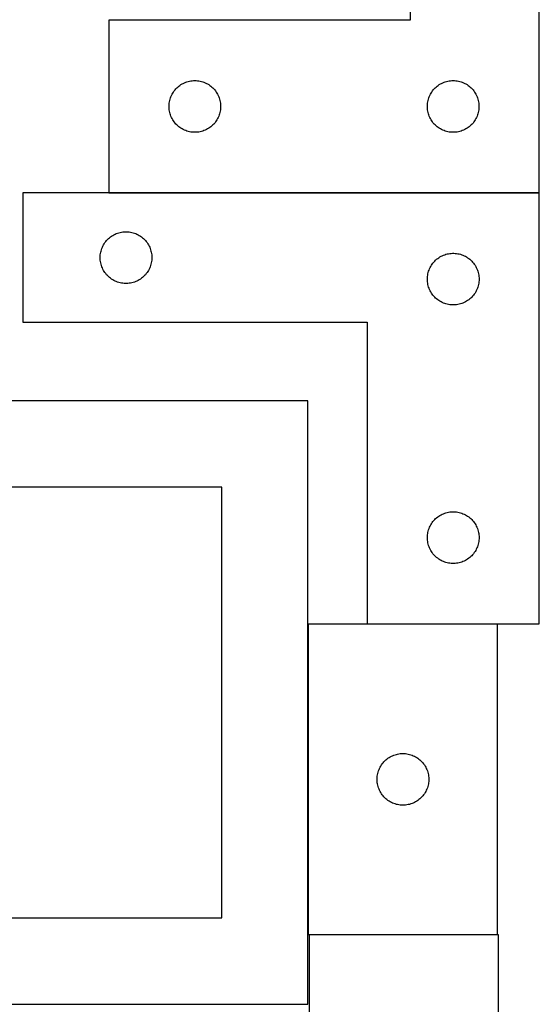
# Model space of a CAD drawing. Header units: millimetres. Extents: x 7 to 1493, y 10 to 2993.
# Tile 8 of 11: x 1192 to 1493, y 1763 to 2334. Entities that reach past the tile are written whole.
import ezdxf

# ---------------------------------------------------------------- set-up
doc = ezdxf.new("R2010")
doc.units = ezdxf.units.MM
doc.layers.add('COMMON', color=5, linetype='CONTINUOUS', true_color=0x0000ff)
doc.layers.add('CUT', color=7, linetype='CONTINUOUS', true_color=0x000000)

msp = doc.modelspace()

# ---------------------------------------------------------------- linework, layer by layer
at = {"layer": 'COMMON'}
for p, q in [((1243.398954, 2233.580238), (1493.398954, 2233.580238)), ((1359.132547, 1983.212221), (1359.132547, 1803.212221))]:
    msp.add_line(p, q, dxfattribs=at)
at = {"layer": 'CUT'}
for p, q in [((1418.398954, 2533.680239), (1418.398954, 2333.680239)), ((1493.398954, 2233.680239), (1493.398954, 2533.680239)), ((1418.398954, 2333.680239), (1243.398954, 2333.680239)), ((1243.398954, 2333.680239), (1243.398954, 2233.680239)), ((1286.010733, 2296.734517), (1286.692547, 2297.097545)), ((1286.692547, 2297.097545), (1287.392146, 2297.424992)), ((1287.392146, 2297.424992), (1288.107673, 2297.715991)), ((1288.107673, 2297.715991), (1288.837232, 2297.96977)), ((1288.837232, 2297.96977), (1289.578888, 2298.185655)), ((1289.578888, 2298.185655), (1290.330673, 2298.363074)), ((1290.330673, 2298.363074), (1291.090596, 2298.501557)), ((1291.090596, 2298.501557), (1291.856639, 2298.600737)), ((1291.856639, 2298.600737), (1292.626773, 2298.66035)), ((1292.626773, 2298.66035), (1293.398954, 2298.680239)), ((1293.398954, 2298.680239), (1294.171136, 2298.66035)), ((1294.171136, 2298.66035), (1294.941269, 2298.600737)), ((1294.941269, 2298.600737), (1295.707313, 2298.501557)), ((1295.707313, 2298.501557), (1296.467235, 2298.363074)), ((1296.467235, 2298.363074), (1297.219021, 2298.185655)), ((1297.219021, 2298.185655), (1297.960677, 2297.96977)), ((1297.960677, 2297.96977), (1298.690236, 2297.715991)), ((1298.690236, 2297.715991), (1299.405763, 2297.424992)), ((1299.405763, 2297.424992), (1300.105361, 2297.097545)), ((1300.105361, 2297.097545), (1300.787175, 2296.734517)), ((1436.010733, 2296.734517), (1436.692547, 2297.097545)), ((1436.692547, 2297.097545), (1437.392146, 2297.424992)), ((1437.392146, 2297.424992), (1438.107673, 2297.715991)), ((1438.107673, 2297.715991), (1438.837232, 2297.96977)), ((1438.837232, 2297.96977), (1439.578888, 2298.185655)), ((1439.578888, 2298.185655), (1440.330673, 2298.363074)), ((1440.330673, 2298.363074), (1441.090596, 2298.501557)), ((1441.090596, 2298.501557), (1441.856639, 2298.600737)), ((1441.856639, 2298.600737), (1442.626773, 2298.66035)), ((1442.626773, 2298.66035), (1443.398954, 2298.680239)), ((1443.398954, 2298.680239), (1444.171136, 2298.66035)), ((1444.171136, 2298.66035), (1444.941269, 2298.600737)), ((1444.941269, 2298.600737), (1445.707313, 2298.501557)), ((1445.707313, 2298.501557), (1446.467235, 2298.363074)), ((1446.467235, 2298.363074), (1447.219021, 2298.185655)), ((1447.219021, 2298.185655), (1447.960677, 2297.96977)), ((1447.960677, 2297.96977), (1448.690236, 2297.715991)), ((1448.690236, 2297.715991), (1449.405763, 2297.424992)), ((1449.405763, 2297.424992), (1450.105361, 2297.097545)), ((1450.105361, 2297.097545), (1450.787175, 2296.734517)), ((1280.158772, 2290.72989), (1280.539235, 2291.402131)), ((1280.539235, 2291.402131), (1280.953799, 2292.053895)), ((1280.953799, 2292.053895), (1281.401366, 2292.683453)), ((1281.401366, 2292.683453), (1281.880748, 2293.289136)), ((1281.880748, 2293.289136), (1282.390674, 2293.869339)), ((1282.390674, 2293.869339), (1282.929792, 2294.422522)), ((1282.929792, 2294.422522), (1283.496673, 2294.947218)), ((1283.496673, 2294.947218), (1284.089812, 2295.442036)), ((1284.089812, 2295.442036), (1284.707638, 2295.905664)), ((1284.707638, 2295.905664), (1285.348511, 2296.336872)), ((1285.348511, 2296.336872), (1286.010733, 2296.734517)), ((1300.787175, 2296.734517), (1301.449397, 2296.336872)), ((1301.449397, 2296.336872), (1302.090271, 2295.905664)), ((1302.090271, 2295.905664), (1302.708097, 2295.442036)), ((1302.708097, 2295.442036), (1303.301236, 2294.947218)), ((1303.301236, 2294.947218), (1303.868117, 2294.422522)), ((1303.868117, 2294.422522), (1304.407235, 2293.869339)), ((1304.407235, 2293.869339), (1304.917161, 2293.289136)), ((1304.917161, 2293.289136), (1305.396543, 2292.683453)), ((1305.396543, 2292.683453), (1305.84411, 2292.053895)), ((1305.84411, 2292.053895), (1306.258674, 2291.402131)), ((1306.258674, 2291.402131), (1306.639136, 2290.72989)), ((1430.158772, 2290.72989), (1430.539235, 2291.402131)), ((1430.539235, 2291.402131), (1430.953799, 2292.053895)), ((1430.953799, 2292.053895), (1431.401366, 2292.683453)), ((1431.401366, 2292.683453), (1431.880748, 2293.289136)), ((1431.880748, 2293.289136), (1432.390674, 2293.869339)), ((1432.390674, 2293.869339), (1432.929792, 2294.422522)), ((1432.929792, 2294.422522), (1433.496673, 2294.947218)), ((1433.496673, 2294.947218), (1434.089812, 2295.442036)), ((1434.089812, 2295.442036), (1434.707638, 2295.905664)), ((1434.707638, 2295.905664), (1435.348511, 2296.336872)), ((1435.348511, 2296.336872), (1436.010733, 2296.734517)), ((1450.787175, 2296.734517), (1451.449397, 2296.336872)), ((1451.449397, 2296.336872), (1452.090271, 2295.905664)), ((1452.090271, 2295.905664), (1452.708097, 2295.442036)), ((1452.708097, 2295.442036), (1453.301236, 2294.947218)), ((1453.301236, 2294.947218), (1453.868117, 2294.422522)), ((1453.868117, 2294.422522), (1454.407235, 2293.869339)), ((1454.407235, 2293.869339), (1454.917161, 2293.289136)), ((1454.917161, 2293.289136), (1455.396543, 2292.683453)), ((1455.396543, 2292.683453), (1455.84411, 2292.053895)), ((1455.84411, 2292.053895), (1456.258674, 2291.402131)), ((1456.258674, 2291.402131), (1456.639136, 2290.72989)), ((1278.443691, 2284.837871), (1278.523114, 2285.606214)), ((1278.523114, 2285.606214), (1278.641985, 2286.36945)), ((1278.641985, 2286.36945), (1278.799989, 2287.125555)), ((1278.799989, 2287.125555), (1278.996706, 2287.872523)), ((1278.996706, 2287.872523), (1279.231616, 2288.608375)), ((1279.231616, 2288.608375), (1279.504095, 2289.331157)), ((1279.504095, 2289.331157), (1279.81342, 2290.038955)), ((1279.81342, 2290.038955), (1280.158772, 2290.72989)), ((1306.639136, 2290.72989), (1306.984488, 2290.038955)), ((1306.984488, 2290.038955), (1307.293814, 2289.331157)), ((1307.293814, 2289.331157), (1307.566293, 2288.608375)), ((1307.566293, 2288.608375), (1307.801202, 2287.872523)), ((1307.801202, 2287.872523), (1307.99792, 2287.125555)), ((1307.99792, 2287.125555), (1308.155924, 2286.36945)), ((1308.155924, 2286.36945), (1308.274794, 2285.606214)), ((1308.274794, 2285.606214), (1308.354217, 2284.837871)), ((1428.443691, 2284.837871), (1428.523114, 2285.606214)), ((1428.523114, 2285.606214), (1428.641985, 2286.36945)), ((1428.641985, 2286.36945), (1428.799989, 2287.125555)), ((1428.799989, 2287.125555), (1428.996706, 2287.872523)), ((1428.996706, 2287.872523), (1429.231616, 2288.608375)), ((1429.231616, 2288.608375), (1429.504095, 2289.331157)), ((1429.504095, 2289.331157), (1429.81342, 2290.038955)), ((1429.81342, 2290.038955), (1430.158772, 2290.72989)), ((1456.639136, 2290.72989), (1456.984488, 2290.038955)), ((1456.984488, 2290.038955), (1457.293814, 2289.331157)), ((1457.293814, 2289.331157), (1457.566293, 2288.608375)), ((1457.566293, 2288.608375), (1457.801202, 2287.872523)), ((1457.801202, 2287.872523), (1457.99792, 2287.125555)), ((1457.99792, 2287.125555), (1458.155924, 2286.36945)), ((1458.155924, 2286.36945), (1458.274794, 2285.606214)), ((1458.274794, 2285.606214), (1458.354217, 2284.837871)), ((1278.403927, 2284.066458), (1278.443691, 2284.837871)), ((1278.403927, 2283.29402), (1278.403927, 2284.066458)), ((1278.443691, 2282.522607), (1278.403927, 2283.29402)), ((1278.523114, 2281.754263), (1278.443691, 2282.522607)), ((1278.641985, 2280.991027), (1278.523114, 2281.754263)), ((1278.799989, 2280.234923), (1278.641985, 2280.991027)), ((1278.996706, 2279.487954), (1278.799989, 2280.234923)), ((1307.99792, 2280.234923), (1307.801202, 2279.487954)), ((1308.155924, 2280.991027), (1307.99792, 2280.234923)), ((1308.274794, 2281.754263), (1308.155924, 2280.991027)), ((1308.354217, 2282.522607), (1308.274794, 2281.754263)), ((1308.354217, 2284.837871), (1308.393981, 2284.066458)), ((1308.393981, 2283.29402), (1308.354217, 2282.522607)), ((1308.393981, 2284.066458), (1308.393981, 2283.29402)), ((1428.403927, 2284.066458), (1428.443691, 2284.837871)), ((1428.403927, 2283.29402), (1428.403927, 2284.066458)), ((1428.443691, 2282.522607), (1428.403927, 2283.29402)), ((1428.523114, 2281.754263), (1428.443691, 2282.522607)), ((1428.641985, 2280.991027), (1428.523114, 2281.754263)), ((1428.799989, 2280.234923), (1428.641985, 2280.991027)), ((1428.996706, 2279.487954), (1428.799989, 2280.234923)), ((1457.99792, 2280.234923), (1457.801202, 2279.487954)), ((1458.155924, 2280.991027), (1457.99792, 2280.234923)), ((1458.274794, 2281.754263), (1458.155924, 2280.991027)), ((1458.354217, 2282.522607), (1458.274794, 2281.754263)), ((1458.354217, 2284.837871), (1458.393981, 2284.066458)), ((1458.393981, 2283.29402), (1458.354217, 2282.522607)), ((1458.393981, 2284.066458), (1458.393981, 2283.29402)), ((1279.231616, 2278.752103), (1278.996706, 2279.487954)), ((1279.504095, 2278.02932), (1279.231616, 2278.752103)), ((1279.81342, 2277.321523), (1279.504095, 2278.02932)), ((1280.158772, 2276.630588), (1279.81342, 2277.321523)), ((1280.539235, 2275.958347), (1280.158772, 2276.630588)), ((1280.953799, 2275.306583), (1280.539235, 2275.958347)), ((1281.401366, 2274.677025), (1280.953799, 2275.306583)), ((1281.880748, 2274.071341), (1281.401366, 2274.677025)), ((1282.390674, 2273.491139), (1281.880748, 2274.071341)), ((1304.917161, 2274.071341), (1304.407235, 2273.491139)), ((1305.396543, 2274.677025), (1304.917161, 2274.071341)), ((1305.84411, 2275.306583), (1305.396543, 2274.677025)), ((1306.258674, 2275.958347), (1305.84411, 2275.306583)), ((1306.639136, 2276.630588), (1306.258674, 2275.958347)), ((1306.984488, 2277.321523), (1306.639136, 2276.630588)), ((1307.293814, 2278.02932), (1306.984488, 2277.321523)), ((1307.566293, 2278.752103), (1307.293814, 2278.02932)), ((1307.801202, 2279.487954), (1307.566293, 2278.752103)), ((1429.231616, 2278.752103), (1428.996706, 2279.487954)), ((1429.504095, 2278.02932), (1429.231616, 2278.752103)), ((1429.81342, 2277.321523), (1429.504095, 2278.02932)), ((1430.158772, 2276.630588), (1429.81342, 2277.321523)), ((1430.539235, 2275.958347), (1430.158772, 2276.630588)), ((1430.953799, 2275.306583), (1430.539235, 2275.958347)), ((1431.401366, 2274.677025), (1430.953799, 2275.306583)), ((1431.880748, 2274.071341), (1431.401366, 2274.677025)), ((1432.390674, 2273.491139), (1431.880748, 2274.071341)), ((1454.917161, 2274.071341), (1454.407235, 2273.491139)), ((1455.396543, 2274.677025), (1454.917161, 2274.071341)), ((1455.84411, 2275.306583), (1455.396543, 2274.677025)), ((1456.258674, 2275.958347), (1455.84411, 2275.306583)), ((1456.639136, 2276.630588), (1456.258674, 2275.958347)), ((1456.984488, 2277.321523), (1456.639136, 2276.630588)), ((1457.293814, 2278.02932), (1456.984488, 2277.321523)), ((1457.566293, 2278.752103), (1457.293814, 2278.02932)), ((1457.801202, 2279.487954), (1457.566293, 2278.752103)), ((1282.929792, 2272.937956), (1282.390674, 2273.491139)), ((1283.496673, 2272.41326), (1282.929792, 2272.937956)), ((1284.089812, 2271.918442), (1283.496673, 2272.41326)), ((1284.707638, 2271.454814), (1284.089812, 2271.918442)), ((1285.348511, 2271.023605), (1284.707638, 2271.454814)), ((1286.010733, 2270.62596), (1285.348511, 2271.023605)), ((1286.692547, 2270.262933), (1286.010733, 2270.62596)), ((1287.392146, 2269.935485), (1286.692547, 2270.262933)), ((1288.107673, 2269.644487), (1287.392146, 2269.935485)), ((1288.837232, 2269.390708), (1288.107673, 2269.644487)), ((1289.578888, 2269.174823), (1288.837232, 2269.390708)), ((1290.330673, 2268.997404), (1289.578888, 2269.174823)), ((1291.090596, 2268.85892), (1290.330673, 2268.997404)), ((1291.856639, 2268.759741), (1291.090596, 2268.85892)), ((1292.626773, 2268.700127), (1291.856639, 2268.759741)), ((1293.398954, 2268.680239), (1292.626773, 2268.700127)), ((1294.171136, 2268.700127), (1293.398954, 2268.680239)), ((1294.941269, 2268.759741), (1294.171136, 2268.700127)), ((1295.707313, 2268.85892), (1294.941269, 2268.759741)), ((1296.467235, 2268.997404), (1295.707313, 2268.85892)), ((1297.219021, 2269.174823), (1296.467235, 2268.997404)), ((1297.960677, 2269.390708), (1297.219021, 2269.174823)), ((1298.690236, 2269.644487), (1297.960677, 2269.390708)), ((1299.405763, 2269.935485), (1298.690236, 2269.644487)), ((1300.105361, 2270.262933), (1299.405763, 2269.935485)), ((1300.787175, 2270.62596), (1300.105361, 2270.262933)), ((1301.449397, 2271.023605), (1300.787175, 2270.62596)), ((1302.090271, 2271.454814), (1301.449397, 2271.023605)), ((1302.708097, 2271.918442), (1302.090271, 2271.454814)), ((1303.301236, 2272.41326), (1302.708097, 2271.918442)), ((1303.868117, 2272.937956), (1303.301236, 2272.41326)), ((1304.407235, 2273.491139), (1303.868117, 2272.937956)), ((1432.929792, 2272.937956), (1432.390674, 2273.491139)), ((1433.496673, 2272.41326), (1432.929792, 2272.937956)), ((1434.089812, 2271.918442), (1433.496673, 2272.41326)), ((1434.707638, 2271.454814), (1434.089812, 2271.918442)), ((1435.348511, 2271.023605), (1434.707638, 2271.454814)), ((1436.010733, 2270.62596), (1435.348511, 2271.023605)), ((1436.692547, 2270.262933), (1436.010733, 2270.62596)), ((1437.392146, 2269.935485), (1436.692547, 2270.262933)), ((1438.107673, 2269.644487), (1437.392146, 2269.935485)), ((1438.837232, 2269.390708), (1438.107673, 2269.644487)), ((1439.578888, 2269.174823), (1438.837232, 2269.390708)), ((1440.330673, 2268.997404), (1439.578888, 2269.174823)), ((1441.090596, 2268.85892), (1440.330673, 2268.997404)), ((1441.856639, 2268.759741), (1441.090596, 2268.85892)), ((1442.626773, 2268.700127), (1441.856639, 2268.759741)), ((1443.398954, 2268.680239), (1442.626773, 2268.700127)), ((1444.171136, 2268.700127), (1443.398954, 2268.680239)), ((1444.941269, 2268.759741), (1444.171136, 2268.700127)), ((1445.707313, 2268.85892), (1444.941269, 2268.759741)), ((1446.467235, 2268.997404), (1445.707313, 2268.85892)), ((1447.219021, 2269.174823), (1446.467235, 2268.997404)), ((1447.960677, 2269.390708), (1447.219021, 2269.174823)), ((1448.690236, 2269.644487), (1447.960677, 2269.390708)), ((1449.405763, 2269.935485), (1448.690236, 2269.644487)), ((1450.105361, 2270.262933), (1449.405763, 2269.935485)), ((1450.787175, 2270.62596), (1450.105361, 2270.262933)), ((1451.449397, 2271.023605), (1450.787175, 2270.62596)), ((1452.090271, 2271.454814), (1451.449397, 2271.023605)), ((1452.708097, 2271.918442), (1452.090271, 2271.454814)), ((1453.301236, 2272.41326), (1452.708097, 2271.918442)), ((1453.868117, 2272.937956), (1453.301236, 2272.41326)), ((1454.407235, 2273.491139), (1453.868117, 2272.937956)), ((1493.426992, 2233.480238), (1193.426992, 2233.480238)), ((1193.426992, 2233.480238), (1193.426992, 2158.480238)), ((1243.398954, 2233.680239), (1493.398954, 2233.680239)), ((1493.426992, 1983.480238), (1493.426992, 2233.480238)), ((1241.665195, 2205.28938), (1242.160013, 2205.88252)), ((1242.160013, 2205.88252), (1242.68471, 2206.4494)), ((1242.68471, 2206.4494), (1243.237892, 2206.988518)), ((1243.237892, 2206.988518), (1243.818095, 2207.498444)), ((1243.818095, 2207.498444), (1244.423778, 2207.977826)), ((1244.423778, 2207.977826), (1245.053337, 2208.425393)), ((1245.053337, 2208.425393), (1245.7051, 2208.839957)), ((1245.7051, 2208.839957), (1246.377341, 2209.22042)), ((1246.377341, 2209.22042), (1247.068276, 2209.565772)), ((1247.068276, 2209.565772), (1247.776074, 2209.875097)), ((1247.776074, 2209.875097), (1248.498857, 2210.147576)), ((1248.498857, 2210.147576), (1249.234708, 2210.382486)), ((1249.234708, 2210.382486), (1249.981676, 2210.579203)), ((1249.981676, 2210.579203), (1250.737781, 2210.737207)), ((1250.737781, 2210.737207), (1251.501017, 2210.856078)), ((1251.501017, 2210.856078), (1252.26936, 2210.935501)), ((1252.26936, 2210.935501), (1253.040774, 2210.975265)), ((1253.040774, 2210.975265), (1253.813211, 2210.975265)), ((1253.813211, 2210.975265), (1254.584624, 2210.935501)), ((1254.584624, 2210.935501), (1255.352968, 2210.856078)), ((1255.352968, 2210.856078), (1256.116204, 2210.737207)), ((1256.116204, 2210.737207), (1256.872308, 2210.579203)), ((1256.872308, 2210.579203), (1257.619277, 2210.382486)), ((1257.619277, 2210.382486), (1258.355128, 2210.147576)), ((1258.355128, 2210.147576), (1259.077911, 2209.875097)), ((1259.077911, 2209.875097), (1259.785708, 2209.565772)), ((1259.785708, 2209.565772), (1260.476643, 2209.22042)), ((1260.476643, 2209.22042), (1261.148884, 2208.839957)), ((1261.148884, 2208.839957), (1261.800648, 2208.425393)), ((1261.800648, 2208.425393), (1262.430207, 2207.977826)), ((1262.430207, 2207.977826), (1263.03589, 2207.498444)), ((1263.03589, 2207.498444), (1263.616092, 2206.988518)), ((1263.616092, 2206.988518), (1264.169275, 2206.4494)), ((1264.169275, 2206.4494), (1264.693971, 2205.88252)), ((1264.693971, 2205.88252), (1265.188789, 2205.28938)), ((1238.744157, 2199.048519), (1238.921576, 2199.800305)), ((1238.921576, 2199.800305), (1239.137462, 2200.54196)), ((1239.137462, 2200.54196), (1239.39124, 2201.271519)), ((1239.39124, 2201.271519), (1239.682239, 2201.987046)), ((1239.682239, 2201.987046), (1240.009686, 2202.686645)), ((1240.009686, 2202.686645), (1240.372714, 2203.368459)), ((1240.372714, 2203.368459), (1240.770359, 2204.030681)), ((1240.770359, 2204.030681), (1241.201567, 2204.671554)), ((1241.201567, 2204.671554), (1241.665195, 2205.28938)), ((1265.188789, 2205.28938), (1265.652417, 2204.671554)), ((1265.652417, 2204.671554), (1266.083626, 2204.030681)), ((1266.083626, 2204.030681), (1266.481271, 2203.368459)), ((1266.481271, 2203.368459), (1266.844299, 2202.686645)), ((1266.844299, 2202.686645), (1267.171746, 2201.987046)), ((1267.171746, 2201.987046), (1267.462745, 2201.271519)), ((1267.462745, 2201.271519), (1267.716523, 2200.54196)), ((1267.716523, 2200.54196), (1267.932408, 2199.800305)), ((1267.932408, 2199.800305), (1268.109828, 2199.048519)), ((1238.426992, 2195.980238), (1238.446881, 2196.752419)), ((1238.446881, 2195.208056), (1238.426992, 2195.980238)), ((1238.446881, 2196.752419), (1238.506494, 2197.522553)), ((1238.506494, 2194.437923), (1238.446881, 2195.208056)), ((1238.506494, 2197.522553), (1238.605674, 2198.288596)), ((1238.605674, 2193.671879), (1238.506494, 2194.437923)), ((1238.605674, 2198.288596), (1238.744157, 2199.048519)), ((1268.109828, 2199.048519), (1268.248311, 2198.288596)), ((1268.248311, 2198.288596), (1268.34749, 2197.522553)), ((1268.34749, 2194.437923), (1268.248311, 2193.671879)), ((1268.34749, 2197.522553), (1268.407104, 2196.752419)), ((1268.407104, 2195.208056), (1268.34749, 2194.437923)), ((1268.407104, 2196.752419), (1268.426992, 2195.980238)), ((1268.426992, 2195.980238), (1268.407104, 2195.208056)), ((1432.68471, 2193.9494), (1433.237892, 2194.488518)), ((1433.237892, 2194.488518), (1433.818095, 2194.998444)), ((1433.818095, 2194.998444), (1434.423778, 2195.477826)), ((1434.423778, 2195.477826), (1435.053337, 2195.925393)), ((1435.053337, 2195.925393), (1435.7051, 2196.339957)), ((1435.7051, 2196.339957), (1436.377341, 2196.72042)), ((1436.377341, 2196.72042), (1437.068276, 2197.065772)), ((1437.068276, 2197.065772), (1437.776074, 2197.375097)), ((1437.776074, 2197.375097), (1438.498857, 2197.647576)), ((1438.498857, 2197.647576), (1439.234708, 2197.882486)), ((1439.234708, 2197.882486), (1439.981676, 2198.079203)), ((1439.981676, 2198.079203), (1440.737781, 2198.237207)), ((1440.737781, 2198.237207), (1441.501017, 2198.356078)), ((1441.501017, 2198.356078), (1442.26936, 2198.435501)), ((1442.26936, 2198.435501), (1443.040774, 2198.475265)), ((1443.040774, 2198.475265), (1443.813211, 2198.475265)), ((1443.813211, 2198.475265), (1444.584624, 2198.435501)), ((1444.584624, 2198.435501), (1445.352968, 2198.356078)), ((1445.352968, 2198.356078), (1446.116204, 2198.237207)), ((1446.116204, 2198.237207), (1446.872308, 2198.079203)), ((1446.872308, 2198.079203), (1447.619277, 2197.882486)), ((1447.619277, 2197.882486), (1448.355128, 2197.647576)), ((1448.355128, 2197.647576), (1449.077911, 2197.375097)), ((1449.077911, 2197.375097), (1449.785708, 2197.065772)), ((1449.785708, 2197.065772), (1450.476643, 2196.72042)), ((1450.476643, 2196.72042), (1451.148884, 2196.339957)), ((1451.148884, 2196.339957), (1451.800648, 2195.925393)), ((1451.800648, 2195.925393), (1452.430207, 2195.477826)), ((1452.430207, 2195.477826), (1453.03589, 2194.998444)), ((1453.03589, 2194.998444), (1453.616092, 2194.488518)), ((1453.616092, 2194.488518), (1454.169275, 2193.9494)), ((1238.744157, 2192.911957), (1238.605674, 2193.671879)), ((1238.921576, 2192.160171), (1238.744157, 2192.911957)), ((1239.137462, 2191.418515), (1238.921576, 2192.160171)), ((1239.39124, 2190.688957), (1239.137462, 2191.418515)), ((1239.682239, 2189.973429), (1239.39124, 2190.688957)), ((1240.009686, 2189.273831), (1239.682239, 2189.973429)), ((1240.372714, 2188.592017), (1240.009686, 2189.273831)), ((1240.770359, 2187.929795), (1240.372714, 2188.592017)), ((1266.481271, 2188.592017), (1266.083626, 2187.929795)), ((1266.844299, 2189.273831), (1266.481271, 2188.592017)), ((1267.171746, 2189.973429), (1266.844299, 2189.273831)), ((1267.462745, 2190.688957), (1267.171746, 2189.973429)), ((1267.716523, 2191.418515), (1267.462745, 2190.688957)), ((1267.932408, 2192.160171), (1267.716523, 2191.418515)), ((1268.109828, 2192.911957), (1267.932408, 2192.160171)), ((1268.248311, 2193.671879), (1268.109828, 2192.911957)), ((1429.137462, 2188.04196), (1429.39124, 2188.771519)), ((1429.39124, 2188.771519), (1429.682239, 2189.487046)), ((1429.682239, 2189.487046), (1430.009686, 2190.186645)), ((1430.009686, 2190.186645), (1430.372714, 2190.868459)), ((1430.372714, 2190.868459), (1430.770359, 2191.530681)), ((1430.770359, 2191.530681), (1431.201567, 2192.171554)), ((1431.201567, 2192.171554), (1431.665195, 2192.78938)), ((1431.665195, 2192.78938), (1432.160013, 2193.38252)), ((1432.160013, 2193.38252), (1432.68471, 2193.9494)), ((1454.169275, 2193.9494), (1454.693971, 2193.38252)), ((1454.693971, 2193.38252), (1455.188789, 2192.78938)), ((1455.188789, 2192.78938), (1455.652417, 2192.171554)), ((1455.652417, 2192.171554), (1456.083626, 2191.530681)), ((1456.083626, 2191.530681), (1456.481271, 2190.868459)), ((1456.481271, 2190.868459), (1456.844299, 2190.186645)), ((1456.844299, 2190.186645), (1457.171746, 2189.487046)), ((1457.171746, 2189.487046), (1457.462745, 2188.771519)), ((1457.462745, 2188.771519), (1457.716523, 2188.04196)), ((1241.201567, 2187.288921), (1240.770359, 2187.929795)), ((1241.665195, 2186.671096), (1241.201567, 2187.288921)), ((1242.160013, 2186.077956), (1241.665195, 2186.671096)), ((1242.68471, 2185.511075), (1242.160013, 2186.077956)), ((1243.237892, 2184.971957), (1242.68471, 2185.511075)), ((1243.818095, 2184.462031), (1243.237892, 2184.971957)), ((1244.423778, 2183.982649), (1243.818095, 2184.462031)), ((1245.053337, 2183.535083), (1244.423778, 2183.982649)), ((1245.7051, 2183.120518), (1245.053337, 2183.535083)), ((1246.377341, 2182.740056), (1245.7051, 2183.120518)), ((1247.068276, 2182.394704), (1246.377341, 2182.740056)), ((1260.476643, 2182.740056), (1259.785708, 2182.394704)), ((1261.148884, 2183.120518), (1260.476643, 2182.740056)), ((1261.800648, 2183.535083), (1261.148884, 2183.120518)), ((1262.430207, 2183.982649), (1261.800648, 2183.535083)), ((1263.03589, 2184.462031), (1262.430207, 2183.982649)), ((1263.616092, 2184.971957), (1263.03589, 2184.462031)), ((1264.169275, 2185.511075), (1263.616092, 2184.971957)), ((1264.693971, 2186.077956), (1264.169275, 2185.511075)), ((1265.188789, 2186.671096), (1264.693971, 2186.077956)), ((1265.652417, 2187.288921), (1265.188789, 2186.671096)), ((1266.083626, 2187.929795), (1265.652417, 2187.288921)), ((1428.426992, 2183.480238), (1428.446881, 2184.252419)), ((1428.446881, 2182.708056), (1428.426992, 2183.480238)), ((1428.446881, 2184.252419), (1428.506494, 2185.022553)), ((1428.506494, 2181.937923), (1428.446881, 2182.708056)), ((1428.506494, 2185.022553), (1428.605674, 2185.788596)), ((1428.605674, 2185.788596), (1428.744157, 2186.548519)), ((1428.744157, 2186.548519), (1428.921576, 2187.300305)), ((1428.921576, 2187.300305), (1429.137462, 2188.04196)), ((1457.716523, 2188.04196), (1457.932408, 2187.300305)), ((1457.932408, 2187.300305), (1458.109828, 2186.548519)), ((1458.109828, 2186.548519), (1458.248311, 2185.788596)), ((1458.248311, 2185.788596), (1458.34749, 2185.022553)), ((1458.34749, 2185.022553), (1458.407104, 2184.252419)), ((1458.407104, 2182.708056), (1458.34749, 2181.937923)), ((1458.407104, 2184.252419), (1458.426992, 2183.480238)), ((1458.426992, 2183.480238), (1458.407104, 2182.708056)), ((1247.776074, 2182.085378), (1247.068276, 2182.394704)), ((1248.498857, 2181.812899), (1247.776074, 2182.085378)), ((1249.234708, 2181.57799), (1248.498857, 2181.812899)), ((1249.981676, 2181.381272), (1249.234708, 2181.57799)), ((1250.737781, 2181.223269), (1249.981676, 2181.381272)), ((1251.501017, 2181.104398), (1250.737781, 2181.223269)), ((1252.26936, 2181.024975), (1251.501017, 2181.104398)), ((1253.040774, 2180.985211), (1252.26936, 2181.024975)), ((1253.813211, 2180.985211), (1253.040774, 2180.985211)), ((1254.584624, 2181.024975), (1253.813211, 2180.985211)), ((1255.352968, 2181.104398), (1254.584624, 2181.024975)), ((1256.116204, 2181.223269), (1255.352968, 2181.104398)), ((1256.872308, 2181.381272), (1256.116204, 2181.223269)), ((1257.619277, 2181.57799), (1256.872308, 2181.381272)), ((1258.355128, 2181.812899), (1257.619277, 2181.57799)), ((1259.077911, 2182.085378), (1258.355128, 2181.812899)), ((1259.785708, 2182.394704), (1259.077911, 2182.085378)), ((1428.605674, 2181.171879), (1428.506494, 2181.937923)), ((1428.744157, 2180.411957), (1428.605674, 2181.171879)), ((1428.921576, 2179.660171), (1428.744157, 2180.411957)), ((1429.137462, 2178.918515), (1428.921576, 2179.660171)), ((1429.39124, 2178.188957), (1429.137462, 2178.918515)), ((1429.682239, 2177.473429), (1429.39124, 2178.188957)), ((1430.009686, 2176.773831), (1429.682239, 2177.473429)), ((1457.171746, 2177.473429), (1456.844299, 2176.773831)), ((1457.462745, 2178.188957), (1457.171746, 2177.473429)), ((1457.716523, 2178.918515), (1457.462745, 2178.188957)), ((1457.932408, 2179.660171), (1457.716523, 2178.918515)), ((1458.109828, 2180.411957), (1457.932408, 2179.660171)), ((1458.248311, 2181.171879), (1458.109828, 2180.411957)), ((1458.34749, 2181.937923), (1458.248311, 2181.171879)), ((1430.372714, 2176.092017), (1430.009686, 2176.773831)), ((1430.770359, 2175.429795), (1430.372714, 2176.092017)), ((1431.201567, 2174.788921), (1430.770359, 2175.429795)), ((1431.665195, 2174.171096), (1431.201567, 2174.788921)), ((1432.160013, 2173.577956), (1431.665195, 2174.171096)), ((1432.68471, 2173.011075), (1432.160013, 2173.577956)), ((1433.237892, 2172.471957), (1432.68471, 2173.011075)), ((1433.818095, 2171.962031), (1433.237892, 2172.471957)), ((1434.423778, 2171.482649), (1433.818095, 2171.962031)), ((1435.053337, 2171.035083), (1434.423778, 2171.482649)), ((1452.430207, 2171.482649), (1451.800648, 2171.035083)), ((1453.03589, 2171.962031), (1452.430207, 2171.482649)), ((1453.616092, 2172.471957), (1453.03589, 2171.962031)), ((1454.169275, 2173.011075), (1453.616092, 2172.471957)), ((1454.693971, 2173.577956), (1454.169275, 2173.011075)), ((1455.188789, 2174.171096), (1454.693971, 2173.577956)), ((1455.652417, 2174.788921), (1455.188789, 2174.171096)), ((1456.083626, 2175.429795), (1455.652417, 2174.788921)), ((1456.481271, 2176.092017), (1456.083626, 2175.429795)), ((1456.844299, 2176.773831), (1456.481271, 2176.092017)), ((1435.7051, 2170.620518), (1435.053337, 2171.035083)), ((1436.377341, 2170.240056), (1435.7051, 2170.620518)), ((1437.068276, 2169.894704), (1436.377341, 2170.240056)), ((1437.776074, 2169.585378), (1437.068276, 2169.894704)), ((1438.498857, 2169.312899), (1437.776074, 2169.585378)), ((1439.234708, 2169.07799), (1438.498857, 2169.312899)), ((1439.981676, 2168.881272), (1439.234708, 2169.07799)), ((1440.737781, 2168.723269), (1439.981676, 2168.881272)), ((1441.501017, 2168.604398), (1440.737781, 2168.723269)), ((1442.26936, 2168.524975), (1441.501017, 2168.604398)), ((1443.040774, 2168.485211), (1442.26936, 2168.524975)), ((1443.813211, 2168.485211), (1443.040774, 2168.485211)), ((1444.584624, 2168.524975), (1443.813211, 2168.485211)), ((1445.352968, 2168.604398), (1444.584624, 2168.524975)), ((1446.116204, 2168.723269), (1445.352968, 2168.604398)), ((1446.872308, 2168.881272), (1446.116204, 2168.723269)), ((1447.619277, 2169.07799), (1446.872308, 2168.881272)), ((1448.355128, 2169.312899), (1447.619277, 2169.07799)), ((1449.077911, 2169.585378), (1448.355128, 2169.312899)), ((1449.785708, 2169.894704), (1449.077911, 2169.585378)), ((1450.476643, 2170.240056), (1449.785708, 2169.894704)), ((1451.148884, 2170.620518), (1450.476643, 2170.240056)), ((1451.800648, 2171.035083), (1451.148884, 2170.620518)), ((1193.426992, 2158.480238), (1393.426992, 2158.480238)), ((1393.426992, 2158.480238), (1393.426992, 1983.480238)), ((1359.032547, 2112.823825), (909.032547, 2112.823825)), ((1359.032547, 1762.823825), (1359.032547, 2112.823825)), ((1309.032547, 2062.823825), (959.032547, 2062.823825)), ((1309.032547, 1812.823825), (1309.032547, 2062.823825)), ((1434.423778, 2045.477826), (1435.053337, 2045.925393)), ((1435.053337, 2045.925393), (1435.7051, 2046.339957)), ((1435.7051, 2046.339957), (1436.377341, 2046.72042)), ((1436.377341, 2046.72042), (1437.068276, 2047.065772)), ((1437.068276, 2047.065772), (1437.776074, 2047.375097)), ((1437.776074, 2047.375097), (1438.498857, 2047.647576)), ((1438.498857, 2047.647576), (1439.234708, 2047.882486)), ((1439.234708, 2047.882486), (1439.981676, 2048.079203)), ((1439.981676, 2048.079203), (1440.737781, 2048.237207)), ((1440.737781, 2048.237207), (1441.501017, 2048.356078)), ((1441.501017, 2048.356078), (1442.26936, 2048.435501)), ((1442.26936, 2048.435501), (1443.040774, 2048.475265)), ((1443.040774, 2048.475265), (1443.813211, 2048.475265)), ((1443.813211, 2048.475265), (1444.584624, 2048.435501)), ((1444.584624, 2048.435501), (1445.352968, 2048.356078)), ((1445.352968, 2048.356078), (1446.116204, 2048.237207)), ((1446.116204, 2048.237207), (1446.872308, 2048.079203)), ((1446.872308, 2048.079203), (1447.619277, 2047.882486)), ((1447.619277, 2047.882486), (1448.355128, 2047.647576)), ((1448.355128, 2047.647576), (1449.077911, 2047.375097)), ((1449.077911, 2047.375097), (1449.785708, 2047.065772)), ((1449.785708, 2047.065772), (1450.476643, 2046.72042)), ((1450.476643, 2046.72042), (1451.148884, 2046.339957)), ((1451.148884, 2046.339957), (1451.800648, 2045.925393)), ((1451.800648, 2045.925393), (1452.430207, 2045.477826)), ((1429.682239, 2039.487046), (1430.009686, 2040.186645)), ((1430.009686, 2040.186645), (1430.372714, 2040.868459)), ((1430.372714, 2040.868459), (1430.770359, 2041.530681)), ((1430.770359, 2041.530681), (1431.201567, 2042.171554)), ((1431.201567, 2042.171554), (1431.665195, 2042.78938)), ((1431.665195, 2042.78938), (1432.160013, 2043.38252)), ((1432.160013, 2043.38252), (1432.68471, 2043.9494)), ((1432.68471, 2043.9494), (1433.237892, 2044.488518)), ((1433.237892, 2044.488518), (1433.818095, 2044.998444)), ((1433.818095, 2044.998444), (1434.423778, 2045.477826)), ((1452.430207, 2045.477826), (1453.03589, 2044.998444)), ((1453.03589, 2044.998444), (1453.616092, 2044.488518)), ((1453.616092, 2044.488518), (1454.169275, 2043.9494)), ((1454.169275, 2043.9494), (1454.693971, 2043.38252)), ((1454.693971, 2043.38252), (1455.188789, 2042.78938)), ((1455.188789, 2042.78938), (1455.652417, 2042.171554)), ((1455.652417, 2042.171554), (1456.083626, 2041.530681)), ((1456.083626, 2041.530681), (1456.481271, 2040.868459)), ((1456.481271, 2040.868459), (1456.844299, 2040.186645)), ((1456.844299, 2040.186645), (1457.171746, 2039.487046)), ((1428.426992, 2033.480238), (1428.446881, 2034.252419)), ((1428.446881, 2034.252419), (1428.506494, 2035.022553)), ((1428.506494, 2035.022553), (1428.605674, 2035.788596)), ((1428.605674, 2035.788596), (1428.744157, 2036.548519)), ((1428.744157, 2036.548519), (1428.921576, 2037.300305)), ((1428.921576, 2037.300305), (1429.137462, 2038.04196)), ((1429.137462, 2038.04196), (1429.39124, 2038.771519)), ((1429.39124, 2038.771519), (1429.682239, 2039.487046)), ((1457.171746, 2039.487046), (1457.462745, 2038.771519)), ((1457.462745, 2038.771519), (1457.716523, 2038.04196)), ((1457.716523, 2038.04196), (1457.932408, 2037.300305)), ((1457.932408, 2037.300305), (1458.109828, 2036.548519)), ((1458.109828, 2036.548519), (1458.248311, 2035.788596)), ((1458.248311, 2035.788596), (1458.34749, 2035.022553)), ((1458.34749, 2035.022553), (1458.407104, 2034.252419)), ((1458.407104, 2034.252419), (1458.426992, 2033.480238)), ((1428.446881, 2032.708056), (1428.426992, 2033.480238)), ((1428.506494, 2031.937923), (1428.446881, 2032.708056)), ((1428.605674, 2031.171879), (1428.506494, 2031.937923)), ((1428.744157, 2030.411957), (1428.605674, 2031.171879)), ((1428.921576, 2029.660171), (1428.744157, 2030.411957)), ((1429.137462, 2028.918515), (1428.921576, 2029.660171)), ((1429.39124, 2028.188957), (1429.137462, 2028.918515)), ((1457.716523, 2028.918515), (1457.462745, 2028.188957)), ((1457.932408, 2029.660171), (1457.716523, 2028.918515)), ((1458.109828, 2030.411957), (1457.932408, 2029.660171)), ((1458.248311, 2031.171879), (1458.109828, 2030.411957)), ((1458.34749, 2031.937923), (1458.248311, 2031.171879)), ((1458.407104, 2032.708056), (1458.34749, 2031.937923)), ((1458.426992, 2033.480238), (1458.407104, 2032.708056)), ((1429.682239, 2027.473429), (1429.39124, 2028.188957)), ((1430.009686, 2026.773831), (1429.682239, 2027.473429)), ((1430.372714, 2026.092017), (1430.009686, 2026.773831)), ((1430.770359, 2025.429795), (1430.372714, 2026.092017)), ((1431.201567, 2024.788921), (1430.770359, 2025.429795)), ((1431.665195, 2024.171096), (1431.201567, 2024.788921)), ((1432.160013, 2023.577956), (1431.665195, 2024.171096)), ((1432.68471, 2023.011075), (1432.160013, 2023.577956)), ((1433.237892, 2022.471957), (1432.68471, 2023.011075)), ((1454.169275, 2023.011075), (1453.616092, 2022.471957)), ((1454.693971, 2023.577956), (1454.169275, 2023.011075)), ((1455.188789, 2024.171096), (1454.693971, 2023.577956)), ((1455.652417, 2024.788921), (1455.188789, 2024.171096)), ((1456.083626, 2025.429795), (1455.652417, 2024.788921)), ((1456.481271, 2026.092017), (1456.083626, 2025.429795)), ((1456.844299, 2026.773831), (1456.481271, 2026.092017)), ((1457.171746, 2027.473429), (1456.844299, 2026.773831)), ((1457.462745, 2028.188957), (1457.171746, 2027.473429)), ((1433.818095, 2021.962031), (1433.237892, 2022.471957)), ((1434.423778, 2021.482649), (1433.818095, 2021.962031)), ((1435.053337, 2021.035083), (1434.423778, 2021.482649)), ((1435.7051, 2020.620518), (1435.053337, 2021.035083)), ((1436.377341, 2020.240056), (1435.7051, 2020.620518)), ((1437.068276, 2019.894704), (1436.377341, 2020.240056)), ((1437.776074, 2019.585378), (1437.068276, 2019.894704)), ((1438.498857, 2019.312899), (1437.776074, 2019.585378)), ((1439.234708, 2019.07799), (1438.498857, 2019.312899)), ((1439.981676, 2018.881272), (1439.234708, 2019.07799)), ((1440.737781, 2018.723269), (1439.981676, 2018.881272)), ((1441.501017, 2018.604398), (1440.737781, 2018.723269)), ((1442.26936, 2018.524975), (1441.501017, 2018.604398)), ((1443.040774, 2018.485211), (1442.26936, 2018.524975)), ((1443.813211, 2018.485211), (1443.040774, 2018.485211)), ((1444.584624, 2018.524975), (1443.813211, 2018.485211)), ((1445.352968, 2018.604398), (1444.584624, 2018.524975)), ((1446.116204, 2018.723269), (1445.352968, 2018.604398)), ((1446.872308, 2018.881272), (1446.116204, 2018.723269)), ((1447.619277, 2019.07799), (1446.872308, 2018.881272)), ((1448.355128, 2019.312899), (1447.619277, 2019.07799)), ((1449.077911, 2019.585378), (1448.355128, 2019.312899)), ((1449.785708, 2019.894704), (1449.077911, 2019.585378)), ((1450.476643, 2020.240056), (1449.785708, 2019.894704)), ((1451.148884, 2020.620518), (1450.476643, 2020.240056)), ((1451.800648, 2021.035083), (1451.148884, 2020.620518)), ((1452.430207, 2021.482649), (1451.800648, 2021.035083)), ((1453.03589, 2021.962031), (1452.430207, 2021.482649)), ((1453.616092, 2022.471957), (1453.03589, 2021.962031)), ((1469.232548, 1983.212221), (1359.232548, 1983.212221)), ((1359.232548, 1983.212221), (1359.232548, 1803.212221)), ((1393.426992, 1983.480238), (1493.426992, 1983.480238)), ((1469.232548, 1803.212221), (1469.232548, 1983.212221)), ((1402.234959, 1902.215435), (1402.714341, 1902.821119)), ((1402.714341, 1902.821119), (1403.224268, 1903.401321)), ((1403.224268, 1903.401321), (1403.763386, 1903.954504)), ((1403.763386, 1903.954504), (1404.330266, 1904.4792)), ((1404.330266, 1904.4792), (1404.923406, 1904.974018)), ((1404.923406, 1904.974018), (1405.541232, 1905.437646)), ((1405.541232, 1905.437646), (1406.182105, 1905.868855)), ((1406.182105, 1905.868855), (1406.844327, 1906.2665)), ((1406.844327, 1906.2665), (1407.526141, 1906.629527)), ((1407.526141, 1906.629527), (1408.22574, 1906.956975)), ((1408.22574, 1906.956975), (1408.941267, 1907.247974)), ((1408.941267, 1907.247974), (1409.670826, 1907.501752)), ((1409.670826, 1907.501752), (1410.412481, 1907.717637)), ((1410.412481, 1907.717637), (1411.164267, 1907.895057)), ((1411.164267, 1907.895057), (1411.924189, 1908.03354)), ((1411.924189, 1908.03354), (1412.690233, 1908.132719)), ((1412.690233, 1908.132719), (1413.460367, 1908.192333)), ((1413.460367, 1908.192333), (1414.232548, 1908.212221)), ((1414.232548, 1908.212221), (1415.004729, 1908.192333)), ((1415.004729, 1908.192333), (1415.774863, 1908.132719)), ((1415.774863, 1908.132719), (1416.540907, 1908.03354)), ((1416.540907, 1908.03354), (1417.300829, 1907.895057)), ((1417.300829, 1907.895057), (1418.052615, 1907.717637)), ((1418.052615, 1907.717637), (1418.794271, 1907.501752)), ((1418.794271, 1907.501752), (1419.523829, 1907.247974)), ((1419.523829, 1907.247974), (1420.239357, 1906.956975)), ((1420.239357, 1906.956975), (1420.938955, 1906.629527)), ((1420.938955, 1906.629527), (1421.620769, 1906.2665)), ((1421.620769, 1906.2665), (1422.282991, 1905.868855)), ((1422.282991, 1905.868855), (1422.923865, 1905.437646)), ((1422.923865, 1905.437646), (1423.54169, 1904.974018)), ((1423.54169, 1904.974018), (1424.13483, 1904.4792)), ((1424.13483, 1904.4792), (1424.70171, 1903.954504)), ((1424.70171, 1903.954504), (1425.240829, 1903.401321)), ((1425.240829, 1903.401321), (1425.750755, 1902.821119)), ((1425.750755, 1902.821119), (1426.230137, 1902.215435)), ((1399.633582, 1896.657537), (1399.8303, 1897.404506)), ((1399.8303, 1897.404506), (1400.06521, 1898.140357)), ((1400.06521, 1898.140357), (1400.337689, 1898.86314)), ((1400.337689, 1898.86314), (1400.647014, 1899.570937)), ((1400.647014, 1899.570937), (1400.992366, 1900.261872)), ((1400.992366, 1900.261872), (1401.372829, 1900.934113)), ((1401.372829, 1900.934113), (1401.787393, 1901.585877)), ((1401.787393, 1901.585877), (1402.234959, 1902.215435)), ((1426.230137, 1902.215435), (1426.677703, 1901.585877)), ((1426.677703, 1901.585877), (1427.092268, 1900.934113)), ((1427.092268, 1900.934113), (1427.47273, 1900.261872)), ((1427.47273, 1900.261872), (1427.818082, 1899.570937)), ((1427.818082, 1899.570937), (1428.127408, 1898.86314)), ((1428.127408, 1898.86314), (1428.399887, 1898.140357)), ((1428.399887, 1898.140357), (1428.634796, 1897.404506)), ((1428.634796, 1897.404506), (1428.831514, 1896.657537)), ((1399.237521, 1893.59844), (1399.277285, 1894.369853)), ((1399.237521, 1892.826003), (1399.237521, 1893.59844)), ((1399.277285, 1892.054589), (1399.237521, 1892.826003)), ((1399.277285, 1894.369853), (1399.356708, 1895.138197)), ((1399.356708, 1891.286246), (1399.277285, 1892.054589)), ((1399.356708, 1895.138197), (1399.475579, 1895.901433)), ((1399.475579, 1890.52301), (1399.356708, 1891.286246)), ((1399.475579, 1895.901433), (1399.633582, 1896.657537)), ((1428.831514, 1896.657537), (1428.989517, 1895.901433)), ((1428.989517, 1895.901433), (1429.108388, 1895.138197)), ((1429.108388, 1891.286246), (1428.989517, 1890.52301)), ((1429.108388, 1895.138197), (1429.187811, 1894.369853)), ((1429.187811, 1892.054589), (1429.108388, 1891.286246)), ((1429.187811, 1894.369853), (1429.227575, 1893.59844)), ((1429.227575, 1892.826003), (1429.187811, 1892.054589)), ((1429.227575, 1893.59844), (1429.227575, 1892.826003)), ((1399.633582, 1889.766905), (1399.475579, 1890.52301)), ((1399.8303, 1889.019937), (1399.633582, 1889.766905)), ((1400.06521, 1888.284085), (1399.8303, 1889.019937)), ((1400.337689, 1887.561303), (1400.06521, 1888.284085)), ((1400.647014, 1886.853505), (1400.337689, 1887.561303)), ((1400.992366, 1886.16257), (1400.647014, 1886.853505)), ((1401.372829, 1885.490329), (1400.992366, 1886.16257)), ((1427.47273, 1886.16257), (1427.092268, 1885.490329)), ((1427.818082, 1886.853505), (1427.47273, 1886.16257)), ((1428.127408, 1887.561303), (1427.818082, 1886.853505)), ((1428.399887, 1888.284085), (1428.127408, 1887.561303)), ((1428.634796, 1889.019937), (1428.399887, 1888.284085)), ((1428.831514, 1889.766905), (1428.634796, 1889.019937)), ((1428.989517, 1890.52301), (1428.831514, 1889.766905)), ((1401.787393, 1884.838565), (1401.372829, 1885.490329)), ((1402.234959, 1884.209007), (1401.787393, 1884.838565)), ((1402.714341, 1883.603324), (1402.234959, 1884.209007)), ((1403.224268, 1883.023121), (1402.714341, 1883.603324)), ((1403.763386, 1882.469938), (1403.224268, 1883.023121)), ((1404.330266, 1881.945242), (1403.763386, 1882.469938)), ((1404.923406, 1881.450424), (1404.330266, 1881.945242)), ((1405.541232, 1880.986796), (1404.923406, 1881.450424)), ((1406.182105, 1880.555588), (1405.541232, 1880.986796)), ((1406.844327, 1880.157943), (1406.182105, 1880.555588)), ((1407.526141, 1879.794915), (1406.844327, 1880.157943)), ((1408.22574, 1879.467468), (1407.526141, 1879.794915)), ((1420.938955, 1879.794915), (1420.239357, 1879.467468)), ((1421.620769, 1880.157943), (1420.938955, 1879.794915)), ((1422.282991, 1880.555588), (1421.620769, 1880.157943)), ((1422.923865, 1880.986796), (1422.282991, 1880.555588)), ((1423.54169, 1881.450424), (1422.923865, 1880.986796)), ((1424.13483, 1881.945242), (1423.54169, 1881.450424)), ((1424.70171, 1882.469938), (1424.13483, 1881.945242)), ((1425.240829, 1883.023121), (1424.70171, 1882.469938)), ((1425.750755, 1883.603324), (1425.240829, 1883.023121)), ((1426.230137, 1884.209007), (1425.750755, 1883.603324)), ((1426.677703, 1884.838565), (1426.230137, 1884.209007)), ((1427.092268, 1885.490329), (1426.677703, 1884.838565)), ((1408.941267, 1879.176469), (1408.22574, 1879.467468)), ((1409.670826, 1878.922691), (1408.941267, 1879.176469)), ((1410.412481, 1878.706805), (1409.670826, 1878.922691)), ((1411.164267, 1878.529386), (1410.412481, 1878.706805)), ((1411.924189, 1878.390903), (1411.164267, 1878.529386)), ((1412.690233, 1878.291723), (1411.924189, 1878.390903)), ((1413.460367, 1878.23211), (1412.690233, 1878.291723)), ((1414.232548, 1878.212221), (1413.460367, 1878.23211)), ((1415.004729, 1878.23211), (1414.232548, 1878.212221)), ((1415.774863, 1878.291723), (1415.004729, 1878.23211)), ((1416.540907, 1878.390903), (1415.774863, 1878.291723)), ((1417.300829, 1878.529386), (1416.540907, 1878.390903)), ((1418.052615, 1878.706805), (1417.300829, 1878.529386)), ((1418.794271, 1878.922691), (1418.052615, 1878.706805)), ((1419.523829, 1879.176469), (1418.794271, 1878.922691)), ((1420.239357, 1879.467468), (1419.523829, 1879.176469)), ((959.032547, 1812.823825), (1309.032547, 1812.823825)), ((1359.232548, 1803.212221), (1469.232548, 1803.212221)), ((1469.774235, 1802.997133), (1359.774235, 1802.997133)), ((1359.774235, 1802.997133), (1359.774235, 1622.997133)), ((1469.774235, 1622.997133), (1469.774235, 1802.997133)), ((909.032547, 1762.823825), (1359.032547, 1762.823825))]:
    msp.add_line(p, q, dxfattribs=at)

doc.saveas('drawing.dxf')
